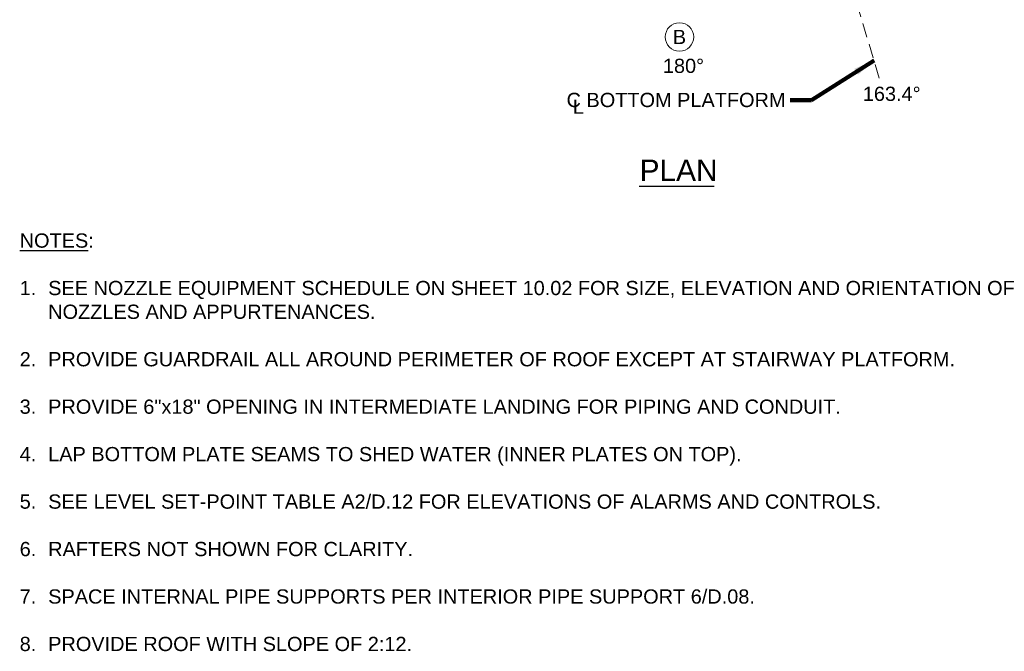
# Model space of a CAD drawing. Header units: inches. Extents: x -934 to 822, y -498 to 548.
# Tile 1 of 4: x -826 to -273, y -498 to -143. Entities that reach past the tile are written whole.
import ezdxf

# ---------------------------------------------------------------- set-up
doc = ezdxf.new("R2010")
doc.units = ezdxf.units.IN
doc.header["$MEASUREMENT"] = 0
doc.linetypes.add('( Dashed )', pattern=[9, 6, -3])
for name, color, linetype, lineweight in [('G-ANNO-KEYN', 2, 'Continuous', 0), ('G-ANNO-NOTE', 4, 'Continuous', 30), ('G-ANNO-TEXT', 2, 'Continuous', 30), ('G-GRID-COOR', 2, 'Continuous', 13)]:
    doc.layers.add(name, color=color, linetype=linetype, lineweight=lineweight)
doc.styles.add("AEC_AC_49Text-LeftTop_3-16_1'", font='arial.ttf', dxfattribs={"height": 8})
doc.styles.add("AEC_AC_50Text-LeftTop_1-8_1'", font='arial.ttf', dxfattribs={"height": 12})
doc.styles.add("AEC_AC_51Text-LeftTop_3-32_1'", font='arial.ttf', dxfattribs={"height": 16})
doc.dimstyles.new("AEC_AC_49_Notes_3-16_1'", dxfattribs={"dimtxt": 8, "dimasz": 12, "dimexe": 4, "dimexo": 4, "dimgap": 4, "dimtad": 1, "dimjust": 1, "dimdec": 3, "dimzin": 15, "dimdsep": 46, "dimlunit": 5, "dimtxsty": "AEC_AC_49Text-LeftTop_3-16_1'", "dimcen": 0.09, "dimclrd": 256, "dimclre": 256, "dimazin": 2, "dimtfac": 0.7, "dimtdec": 3, "dimtmove": 1, "dimatfit": 1, "dimfxl": 1, "dimfrac": 1, "dimtolj": 1, "dimtzin": 15, "dimlwd": 30, "dimlwe": 30, "dimarcsym": 0})

msp = doc.modelspace()

# ---------------------------------------------------------------- linework, layer by layer
at = {"layer": 'G-ANNO-KEYN', "linetype": 'Continuous'}
msp.add_circle((-455.79022, -152.56522, -0.00197), 8, dxfattribs=at)
at = {"layer": 'G-ANNO-TEXT'}
msp.add_line((-478.44455, -236.4294), (-436.34494, -236.4294), dxfattribs=at)
at = {"layer": 'G-GRID-COOR', "linetype": '( Dashed )', "ltscale": 1.333333, "elevation": -0.00197, "flags": 128}
msp.add_lwpolyline([(-343.65756, -175.71565), (-384.72426, -37.96015)], dxfattribs=at)

# ---------------------------------------------------------------- texts
at = {"layer": 'G-ANNO-KEYN', "linetype": 'Continuous', "insert": (-455.79182, -152.56337, -0.00197), "char_height": 8, "attachment_point": 5, "style": "AEC_AC_49Text-LeftTop_3-16_1'"}
msp.add_mtext('B', dxfattribs=at)
at = {"layer": 'G-ANNO-NOTE', "linetype": '( Dashed )', "char_height": 8, "style": "AEC_AC_49Text-LeftTop_3-16_1'"}
for s, insert, attachment_point in [('180°', (-465.08646, -164.79153), 1), ('163.4%%D', (-336.62356, -184.57607), 5)]:
    msp.add_mtext(s, dxfattribs=dict(at, insert=insert, attachment_point=attachment_point))
at = {"layer": 'G-ANNO-NOTE', "char_height": 8, "attachment_point": 1, "style": "AEC_AC_49Text-LeftTop_3-16_1'"}
for s, insert in [('C BOTTOM PLATFORM', (-519.17669, -183.97248, -0.00197)), ('L', (-515.6431, -187.73444, -0.00197))]:
    msp.add_mtext(s, dxfattribs=dict(at, insert=insert))
at = {"layer": 'G-ANNO-TEXT', "insert": (-478.16963, -221.47399), "char_height": 12, "attachment_point": 1, "style": "AEC_AC_50Text-LeftTop_1-8_1'"}
msp.add_mtext('PLAN', dxfattribs=at)
at = {"layer": 'G-ANNO-TEXT', "insert": (-826.23001, -262.99734, -0.00197), "char_height": 8, "width": 563.4181879, "attachment_point": 1, "style": "AEC_AC_51Text-LeftTop_3-32_1'"}
msp.add_mtext('{\\LNOTES}:\\P \\P\\pi-16,l16,t16;1. ^ISEE NOZZLE EQUIPMENT SCHEDULE ON SHEET 10.02 FOR SIZE, ELEVATION AND ORIENTATION OF NOZZLES AND APPURTENANCES.\\P\\pi-8,l8;\\P\\pi-24,l24;2. ^IPROVIDE GUARDRAIL ALL AROUND PERIMETER OF ROOF EXCEPT AT STAIRWAY PLATFORM.\\P\\pi-8,l8;\\P\\pi-16,l16;3. ^IPROVIDE 6"x18" OPENING IN INTERMEDIATE LANDING FOR PIPING AND CONDUIT.\\P\\pi-8,l8;\\P4. ^ILAP BOTTOM PLATE SEAMS TO SHED WATER (INNER PLATES ON TOP).\\P\\P5. ^ISEE LEVEL SET-POINT TABLE A2/D.12 FOR ELEVATIONS OF ALARMS AND CONTROLS.\\P\\P6. ^IRAFTERS NOT SHOWN FOR CLARITY.\\P\\P7. ^ISPACE INTERNAL PIPE SUPPORTS PER INTERIOR PIPE SUPPORT 6/D.08.\\P\\pt16,32;\\P\\pt16;8.^IPROVIDE ROOF WITH SLOPE OF 2:12.', dxfattribs=at)

# ---------------------------------------------------------------- leaders
at = {"layer": 'G-ANNO-NOTE', "lineweight": 30, "annotation_type": 0, "has_hookline": 1, "hookline_direction": 1, "text_width": 121.53342}
msp.add_leader([(-346.44227, -165.70757, -0.00197), (-381.60961, -188.10968, -0.00197), (-393.60961, -188.10968, -0.00197)], dimstyle="AEC_AC_49_Notes_3-16_1'", override={"dimtad": 0, "dimclrd": 0, "dimlwd": 65534}, dxfattribs=at)

doc.saveas('drawing.dxf')
